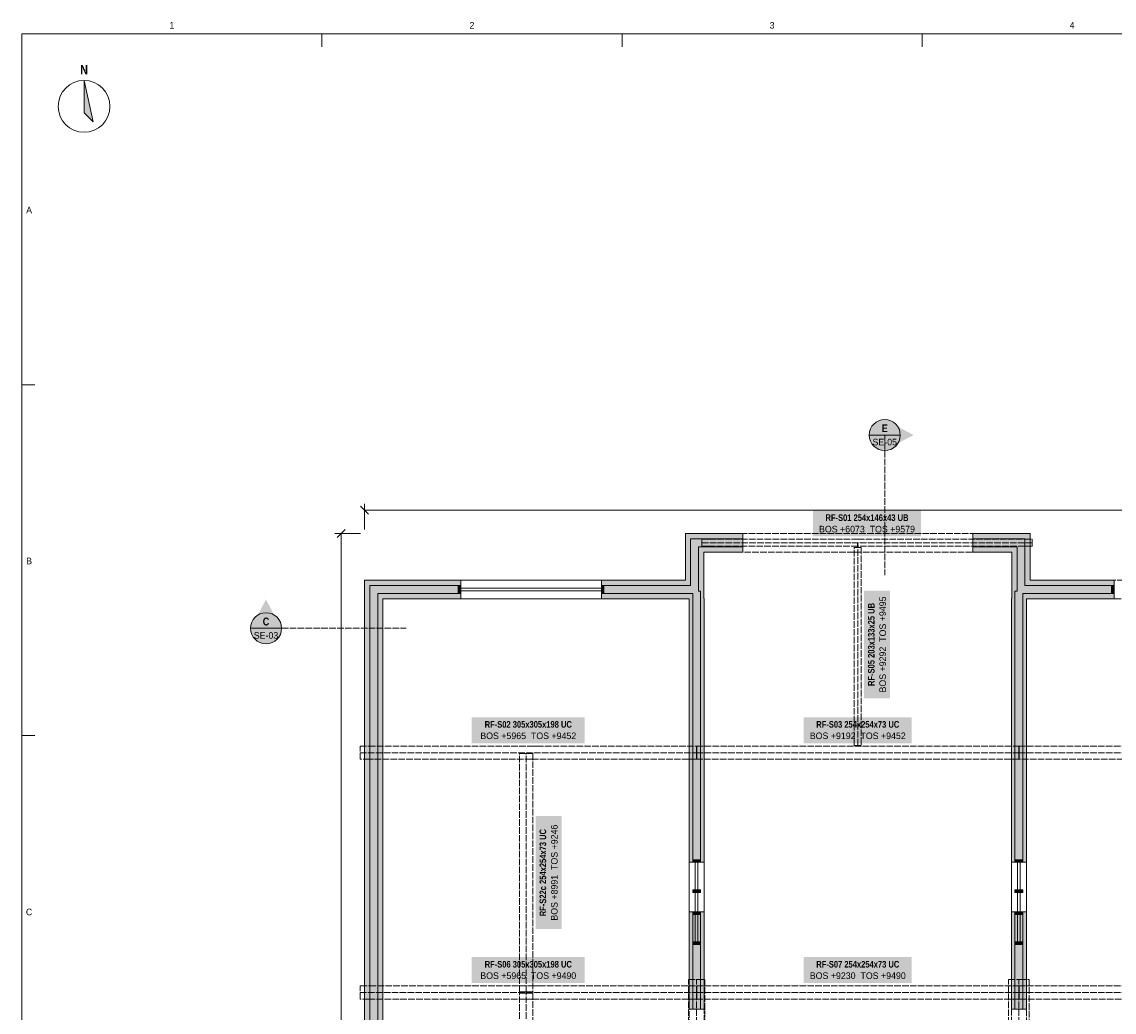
# Model space of a CAD drawing. Header units: millimetres. Extents: x 17 to 587, y 4 to 415.
# Tile 4 of 7: x 20 to 231, y 224 to 415. Entities that reach past the tile are written whole.
import ezdxf
from ezdxf.enums import TextEntityAlignment as Align

# ---------------------------------------------------------------- set-up
doc = ezdxf.new("R2010")
doc.units = ezdxf.units.MM
doc.linetypes.add('DASHED', pattern=[1.524, 1.27, -0.254])
for name, color, linetype in [('FILL-C_B2B2B5', 7, 'Continuous'), ('FILL-EPS', 7, 'Continuous'), ('FILL-INK', 7, 'Continuous'), ('FILL-RED', 7, 'Continuous'), ('FILL-TEAL_DK', 7, 'Continuous'), ('FILL-WHITE', 7, 'Continuous'), ('LINE-INK', 7, 'Continuous'), ('LINE-RED', 7, 'Continuous'), ('LINE-RED-DASH', 7, 'DASHED'), ('LINE-STEEL-DASH', 7, 'DASHED'), ('LINE-STEEL_GREY', 7, 'Continuous'), ('LINE-STEEL_GREY-DASH', 7, 'DASHED'), ('LINE-TEAL_DK', 7, 'Continuous'), ('TEXT-INK', 7, 'Continuous'), ('TEXT-RED', 7, 'Continuous'), ('TEXT-STEEL', 7, 'Continuous'), ('TEXT-STEEL_GREY', 7, 'Continuous')]:
    doc.layers.add(name, color=color, linetype=linetype)
doc.styles.add('OpenSansCondensed-Bold', font='OpenSansCondensed-Bold.ttf')

msp = doc.modelspace()

# ---------------------------------------------------------------- hatches: boundary and pattern name
at = {"layer": 'FILL-C_B2B2B5', "true_color": 0xb2b2b5}
h = msp.add_hatch(color=253, dxfattribs=at)
h.dxf.hatch_style = 1
h.paths.add_polyline_path([(159.05, 314.09), (150.51, 314.09), (150.51, 305.55), (150.9, 305.55), (150.9, 253.24), (149.38, 253.24), (149.38, 305.09), (131.77, 305.09), (131.77, 306.61), (148.98, 306.61), (148.98, 315.61), (159.05, 315.61)])
h = msp.add_hatch(color=253, dxfattribs=at)
h.dxf.hatch_style = 1
h.paths.add_polyline_path([(203.4, 315.61), (213.45, 315.61), (213.45, 306.61), (230.66, 306.61), (230.66, 305.09), (213.06, 305.09), (213.06, 253.24), (211.54, 253.24), (211.54, 305.55), (211.93, 305.55), (211.93, 314.09), (203.4, 314.09)])
h = msp.add_hatch(color=253, dxfattribs=at)
h.dxf.hatch_style = 1
h.paths.add_polyline_path([(168.79, 118.39), (159.11, 118.39), (159.11, 135.26), (136.95, 135.26), (136.95, 127.39), (132.45, 127.39), (132.45, 125.33), (133.47, 125.33), (133.47, 123.81), (132.45, 123.81), (132.45, 118.39), (101.73, 118.39), (101.73, 123.81), (100.72, 123.81), (100.72, 125.33), (101.73, 125.33), (101.73, 127.39), (97.23, 127.39), (97.23, 135.26), (87.11, 135.26), (87.11, 306.61), (104.66, 306.61), (104.66, 305.09), (88.63, 305.09), (88.63, 136.79), (98.76, 136.79), (98.76, 128.91), (103.26, 128.91), (103.26, 125.33), (104.28, 125.33), (104.28, 123.81), (103.26, 123.81), (103.26, 119.91), (130.93, 119.91), (130.93, 123.81), (129.91, 123.81), (129.91, 125.33), (130.93, 125.33), (130.93, 128.91), (135.43, 128.91), (135.43, 136.79), (160.63, 136.79), (160.63, 119.91), (168.79, 119.91)])
h = msp.add_hatch(color=253, dxfattribs=at)
h.dxf.hatch_style = 1
h.paths.add_polyline_path([(150.9, 243.68), (150.9, 224.9), (149.38, 224.9), (149.38, 243.68)])
h = msp.add_hatch(color=253, dxfattribs=at)
h.dxf.hatch_style = 1
h.paths.add_polyline_path([(213.06, 243.69), (213.06, 224.9), (211.54, 224.9), (211.54, 243.69)])
at = {"layer": 'FILL-EPS', "true_color": 0xccffff}
h = msp.add_hatch(color=7, dxfattribs=at)
h.dxf.hatch_style = 1
h.paths.add_polyline_path([(147.97, 316.63), (159.05, 316.63), (159.05, 315.61), (148.98, 315.61), (148.98, 306.61), (131.77, 306.61), (131.77, 307.63), (147.97, 307.63)])
h = msp.add_hatch(color=7, dxfattribs=at)
h.dxf.hatch_style = 1
h.paths.add_polyline_path([(203.4, 316.63), (214.47, 316.63), (214.47, 307.63), (230.66, 307.63), (230.66, 306.61), (213.45, 306.61), (213.45, 315.61), (203.4, 315.61)])
h = msp.add_hatch(color=7, dxfattribs=at)
h.dxf.hatch_style = 1
h.paths.add_polyline_path([(159.05, 313.07), (151.52, 313.07), (151.52, 304.12), (151.57, 304.12), (151.57, 300.86), (151.57, 288.7), (151.57, 253.24), (150.9, 253.24), (150.9, 305.55), (150.51, 305.55), (150.51, 314.09), (159.05, 314.09)])
h = msp.add_hatch(color=7, dxfattribs=at)
h.dxf.hatch_style = 1
h.paths.add_polyline_path([(203.4, 313.07), (203.4, 314.09), (211.93, 314.09), (211.93, 305.55), (211.54, 305.55), (211.54, 253.24), (210.87, 253.24), (210.87, 304.12), (210.91, 304.12), (210.91, 313.07)])
h = msp.add_hatch(color=7, dxfattribs=at)
h.dxf.hatch_style = 1
h.paths.add_polyline_path([(100.72, 126.37), (96.22, 126.37), (96.22, 134.25), (86.09, 134.25), (86.09, 307.63), (104.66, 307.63), (104.66, 306.61), (87.11, 306.61), (87.11, 135.26), (97.23, 135.26), (97.23, 127.39), (101.73, 127.39), (101.73, 125.33), (100.72, 125.33)])
h = msp.add_hatch(color=7, dxfattribs=at)
h.dxf.hatch_style = 1
h.paths.add_polyline_path([(104.66, 304.07), (89.65, 304.07), (89.65, 137.81), (99.77, 137.81), (99.77, 129.93), (104.28, 129.93), (104.28, 125.33), (103.26, 125.33), (103.26, 128.91), (98.76, 128.91), (98.76, 136.79), (88.63, 136.79), (88.63, 305.09), (104.66, 305.09)])
h = msp.add_hatch(color=7, dxfattribs=at)
h.dxf.hatch_style = 1
h.paths.add_polyline_path([(148.71, 253.24), (148.71, 256.47), (148.71, 300.86), (148.71, 304.07), (131.77, 304.07), (131.77, 305.09), (149.38, 305.09), (149.38, 253.24)])
h = msp.add_hatch(color=7, dxfattribs=at)
h.dxf.hatch_style = 1
h.paths.add_polyline_path([(230.66, 304.07), (213.73, 304.07), (213.73, 253.24), (213.06, 253.24), (213.06, 305.09), (230.66, 305.09)])
h = msp.add_hatch(color=7, dxfattribs=at)
h.dxf.hatch_style = 1
h.paths.add_polyline_path([(148.71, 227.99), (148.71, 242.31), (148.71, 243.68), (149.38, 243.68), (149.38, 224.9), (149.08, 224.9), (148.71, 224.9), (148.71, 226.66)])
h = msp.add_hatch(color=7, dxfattribs=at)
h.dxf.hatch_style = 1
h.paths.add_polyline_path([(151.57, 243.68), (151.57, 242.31), (151.57, 241.29), (151.57, 224.9), (150.06, 224.9), (150.9, 224.9), (150.9, 243.68)])
h = msp.add_hatch(color=7, dxfattribs=at)
h.dxf.hatch_style = 1
h.paths.add_polyline_path([(210.87, 243.69), (211.54, 243.69), (211.54, 224.9), (210.87, 224.9)])
h = msp.add_hatch(color=7, dxfattribs=at)
h.dxf.hatch_style = 1
h.paths.add_polyline_path([(213.73, 243.69), (213.73, 224.9), (213.06, 224.9), (213.06, 243.69)])
at = {"layer": 'FILL-INK', "true_color": 0x14141a}
h = msp.add_hatch(color=250, dxfattribs=at)
h.dxf.hatch_style = 1
h.paths.add_polyline_path([(32, 404), (33.75, 396), (32, 397.75)])
at = {"layer": 'FILL-RED', "true_color": 0xb81a1f}
h = msp.add_hatch(color=242, dxfattribs=at)
h.dxf.hatch_style = 1
h.paths.add_polyline_path([(192.02, 335.63), (186.42, 338.48), (186.42, 332.78)])
h = msp.add_hatch(color=242, dxfattribs=at)
h.dxf.hatch_style = 1
h.paths.add_polyline_path([(67.09, 303.96), (64.24, 298.36), (69.94, 298.36)])
at = {"layer": 'FILL-TEAL_DK', "true_color": 0x006b5c}
h = msp.add_hatch(color=126, dxfattribs=at)
h.dxf.hatch_style = 1
h.paths.add_polyline_path([(104.67, 306.61), (104.67, 305.09), (104.17, 305.09), (104.17, 306.61)])
h = msp.add_hatch(color=126, dxfattribs=at)
h.dxf.hatch_style = 1
h.paths.add_polyline_path([(131.77, 306.61), (132.27, 306.61), (132.27, 305.09), (131.77, 305.09), (131.77, 306.61)])
h = msp.add_hatch(color=126, dxfattribs=at)
h.dxf.hatch_style = 1
h.paths.add_polyline_path([(230.67, 306.61), (230.67, 305.09), (230.17, 305.09), (230.17, 306.61)])
h = msp.add_hatch(color=126, dxfattribs=at)
h.dxf.hatch_style = 1
h.paths.add_polyline_path([(149.38, 253.74), (150.9, 253.74), (150.9, 253.24), (149.38, 253.24)])
h = msp.add_hatch(color=126, dxfattribs=at)
h.dxf.hatch_style = 1
h.paths.add_polyline_path([(211.54, 253.74), (213.06, 253.74), (213.06, 253.24), (211.54, 253.24)])
h = msp.add_hatch(color=126, dxfattribs=at)
h.dxf.hatch_style = 1
h.paths.add_polyline_path([(149.38, 247.95), (150.9, 247.95), (150.9, 247.45), (149.38, 247.45)])
h = msp.add_hatch(color=126, dxfattribs=at)
h.dxf.hatch_style = 1
h.paths.add_polyline_path([(211.54, 247.95), (213.06, 247.95), (213.06, 247.45), (211.54, 247.45)])
h = msp.add_hatch(color=126, dxfattribs=at)
h.dxf.hatch_style = 1
h.paths.add_polyline_path([(149.38, 243.69), (150.9, 243.69), (150.9, 243.19), (149.38, 243.19)])
h = msp.add_hatch(color=126, dxfattribs=at)
h.dxf.hatch_style = 1
h.paths.add_polyline_path([(211.54, 243.69), (213.06, 243.69), (213.06, 243.19), (211.54, 243.19)])
h = msp.add_hatch(color=126, dxfattribs=at)
h.dxf.hatch_style = 1
h.paths.add_polyline_path([(149.38, 237.9), (150.9, 237.9), (150.9, 237.4), (149.38, 237.4)])
h = msp.add_hatch(color=126, dxfattribs=at)
h.dxf.hatch_style = 1
h.paths.add_polyline_path([(211.54, 237.9), (213.06, 237.9), (213.06, 237.4), (211.54, 237.4)])
at = {"layer": 'FILL-WHITE', "true_color": 0xffffff}
h = msp.add_hatch(color=7, dxfattribs=at)
h.dxf.hatch_style = 1
h.paths.add_polyline_path([(189.42, 335.63), (189.32, 336.4), (189.02, 337.13), (188.54, 337.75), (187.92, 338.22), (187.2, 338.52), (186.42, 338.63), (185.64, 338.52), (184.92, 338.22), (184.3, 337.75), (183.82, 337.13), (183.52, 336.4), (183.42, 335.63), (183.52, 334.85), (183.82, 334.13), (184.3, 333.5), (184.92, 333.03), (185.64, 332.73), (186.42, 332.63), (187.2, 332.73), (187.92, 333.03), (188.54, 333.5), (189.02, 334.13), (189.32, 334.85)])
h = msp.add_hatch(color=7, dxfattribs=at)
h.dxf.hatch_style = 1
h.paths.add_polyline_path([(172.59, 316.07), (193.41, 316.07), (193.41, 321.08), (172.59, 321.08)])
h = msp.add_hatch(color=7, dxfattribs=at)
h.dxf.hatch_style = 1
h.paths.add_polyline_path([(187.45, 284.83), (187.45, 305.65), (182.44, 305.65), (182.44, 284.83)])
h = msp.add_hatch(color=7, dxfattribs=at)
h.dxf.hatch_style = 1
h.paths.add_polyline_path([(70.09, 298.36), (69.99, 299.14), (69.69, 299.86), (69.22, 300.48), (68.59, 300.96), (67.87, 301.26), (67.09, 301.36), (66.32, 301.26), (65.59, 300.96), (64.97, 300.48), (64.5, 299.86), (64.2, 299.14), (64.09, 298.36), (64.2, 297.58), (64.5, 296.86), (64.97, 296.24), (65.59, 295.76), (66.32, 295.46), (67.09, 295.36), (67.87, 295.46), (68.59, 295.76), (69.22, 296.24), (69.69, 296.86), (69.99, 297.58)])
h = msp.add_hatch(color=7, dxfattribs=at)
h.dxf.hatch_style = 1
h.paths.add_polyline_path([(106.78, 276.21), (128.57, 276.21), (128.57, 281.22), (106.78, 281.22)])
h = msp.add_hatch(color=7, dxfattribs=at)
h.dxf.hatch_style = 1
h.paths.add_polyline_path([(170.81, 276.21), (191.63, 276.21), (191.63, 281.22), (170.81, 281.22)])
h = msp.add_hatch(color=7, dxfattribs=at)
h.dxf.hatch_style = 1
h.paths.add_polyline_path([(124.11, 240.36), (124.11, 262.15), (119.1, 262.15), (119.1, 240.36)])
h = msp.add_hatch(color=7, dxfattribs=at)
h.dxf.hatch_style = 1
h.paths.add_polyline_path([(106.78, 229.96), (128.57, 229.96), (128.57, 234.97), (106.78, 234.97)])
h = msp.add_hatch(color=7, dxfattribs=at)
h.dxf.hatch_style = 1
h.paths.add_polyline_path([(170.81, 229.96), (191.63, 229.96), (191.63, 234.97), (170.81, 234.97)])

# ---------------------------------------------------------------- linework, layer by layer
at = {"layer": 'LINE-INK', "lineweight": 5}
for p, q in [((77.88, 413), (77.88, 410.5)), ((135.75, 413), (135.75, 410.5)), ((193.62, 413), (193.62, 410.5)), ((20, 345.33), (22.5, 345.33)), ((86.09, 317.43), (86.09, 322.33)), ((86.87, 320.35), (85.32, 321.9)), ((413.91, 321.13), (86.09, 321.13)), ((85.29, 316.63), (80.39, 316.63)), ((82.37, 317.4), (80.82, 315.85)), ((81.59, 316.63), (81.59, 117.37)), ((131.77, 307.63), (104.67, 307.63)), ((131.77, 306.1), (104.67, 306.1)), ((131.77, 305.6), (104.67, 305.6)), ((131.77, 304.07), (104.67, 304.07)), ((20, 277.67), (22.5, 277.67)), ((148.71, 253.24), (148.71, 243.69)), ((149.89, 253.24), (149.89, 243.69)), ((150.39, 253.24), (150.39, 243.69)), ((151.57, 253.24), (151.57, 243.69)), ((210.87, 243.69), (210.87, 253.24)), ((212.05, 243.69), (212.05, 253.24)), ((212.55, 243.69), (212.55, 253.24)), ((213.73, 243.69), (213.73, 253.24)), ((148.71, 247.45), (148.71, 237.9)), ((149.89, 247.45), (149.89, 237.9)), ((150.39, 247.45), (150.39, 237.9)), ((151.57, 247.45), (151.57, 237.9)), ((210.87, 237.9), (210.87, 247.45)), ((212.05, 237.9), (212.05, 247.45)), ((212.55, 237.9), (212.55, 247.45)), ((213.73, 237.9), (213.73, 247.45))]:
    msp.add_line(p, q, dxfattribs=at)
for points in [[(20, 7), (587, 7), (587, 413), (20, 413)], [(32, 404), (33.75, 396), (32, 397.75)], [(147.97, 307.63), (147.97, 316.63), (159.05, 316.63), (159.05, 313.07), (151.52, 313.07), (151.52, 304.12), (151.57, 304.12), (151.57, 300.86), (151.57, 288.7), (151.57, 253.24), (148.71, 253.24), (148.71, 256.47), (148.71, 300.86), (148.71, 304.07), (131.77, 304.07), (131.77, 307.63)], [(210.91, 313.07), (203.4, 313.07), (203.4, 316.63), (214.47, 316.63), (214.47, 307.63), (230.66, 307.63), (230.66, 304.07), (213.73, 304.07), (213.73, 253.24), (210.87, 253.24), (210.87, 304.12), (210.91, 304.12)], [(148.71, 226.66), (148.71, 227.99), (148.71, 242.31), (148.71, 243.68), (151.57, 243.68), (151.57, 242.31), (151.57, 241.29), (151.57, 224.9), (149.08, 224.9), (148.71, 224.9)], [(210.87, 224.9), (210.87, 243.69), (213.73, 243.69), (213.73, 224.9)]]:
    msp.add_lwpolyline(points, close=True, dxfattribs=at)
msp.add_lwpolyline([(86.09, 134.25), (86.09, 307.63), (104.66, 307.63), (104.66, 304.07), (89.65, 304.07), (89.65, 137.81)], dxfattribs=at)
msp.add_circle((32, 399), 5, dxfattribs=at)
at = {"layer": 'LINE-RED', "lineweight": 5}
for p, q in [((183.42, 335.63), (189.42, 335.63)), ((64.09, 298.36), (70.09, 298.36))]:
    msp.add_line(p, q, dxfattribs=at)
for centre in [(186.42, 335.63), (67.09, 298.36)]:
    msp.add_circle(centre, 3, dxfattribs=at)
at = {"layer": 'LINE-RED-DASH', "lineweight": 5}
for p, q in [((186.42, 335.63), (186.42, 308.63)), ((67.09, 298.36), (94.09, 298.36))]:
    msp.add_line(p, q, dxfattribs=at)
at = {"layer": 'LINE-STEEL-DASH', "lineweight": 5}
for p, q in [((151.15, 314.85), (214.85, 314.85)), ((181.22, 275.76), (181.22, 314.72)), ((85.23, 274.38), (150.11, 274.38)), ((117.28, 228.28), (117.28, 274.23)), ((150.16, 274.38), (212.27, 274.38)), ((212.32, 274.38), (277.21, 274.38)), ((150.14, 135.22), (150.14, 230.67)), ((212.3, 135.22), (212.3, 230.67)), ((85.23, 228.13), (150.11, 228.13)), ((117.28, 188.02), (117.28, 227.98)), ((150.16, 228.13), (212.27, 228.13)), ((212.32, 228.13), (277.21, 228.13))]:
    msp.add_line(p, q, dxfattribs=at)
for points in [[(151.15, 315.52), (151.21, 315.52), (151.21, 315.52), (152.59, 315.52), (152.59, 315.54), (152.59, 315.54), (152.59, 315.54), (152.59, 315.52), (181.22, 315.52), (181.22, 315.52), (213.41, 315.52), (213.41, 315.52), (214.79, 315.52), (214.85, 315.52), (214.85, 314.18), (214.85, 314.18), (214.85, 314.18), (214.85, 314.16), (214.85, 314.16), (214.85, 314.16), (214.85, 314.18), (214.79, 314.18), (214.79, 314.18), (213.47, 314.18), (213.47, 314.18), (213.41, 314.18), (213.41, 314.18), (181.22, 314.18), (181.22, 314.18), (152.59, 314.18), (152.59, 314.18), (152.53, 314.18), (152.53, 314.18), (152.53, 314.18), (151.15, 314.18), (151.15, 315.52)], [(180.55, 277.14), (180.55, 313.93), (180.55, 313.93), (181.19, 313.93), (181.19, 314.72), (181.25, 314.72), (181.25, 313.93), (181.89, 313.93), (181.89, 277.14), (181.89, 277.14), (181.89, 275.76), (181.89, 275.76), (181.89, 275.76), (181.89, 275.76), (181.89, 275.76), (181.25, 275.76), (181.19, 275.76), (180.55, 275.76)], [(85.23, 275.66), (86.95, 275.66), (118.27, 275.66), (118.34, 275.66), (119.34, 275.66), (150.11, 275.66), (150.11, 274.43), (150.11, 274.33), (150.11, 273.1), (119.34, 273.1), (119.27, 273.1), (118.34, 273.1), (118.27, 273.1), (87.07, 273.1), (85.36, 273.1), (85.23, 273.1)], [(116.01, 228.28), (116.01, 274.23), (117.24, 274.23), (117.32, 274.23), (118.55, 274.23), (118.55, 228.28), (118.55, 228.28), (117.32, 228.28), (117.24, 228.28)], [(118.27, 275.66), (118.27, 275.68), (118.27, 275.68), (118.27, 275.68), (118.27, 275.68)], [(119.34, 275.66), (119.35, 275.68), (119.35, 275.68), (119.35, 275.68), (119.35, 275.68)], [(150.16, 275.66), (212.27, 275.66), (212.27, 274.43), (212.27, 274.43), (212.27, 274.33), (212.27, 274.33), (212.27, 273.1), (150.16, 273.1), (150.16, 274.33), (150.16, 274.33), (150.16, 274.43), (150.16, 274.43)], [(212.32, 275.66), (243.1, 275.66), (243.17, 275.66), (244.18, 275.66), (275.37, 275.66), (277.09, 275.66), (277.21, 275.66), (277.21, 273.1), (275.49, 273.1), (244.18, 273.1), (244.11, 273.1), (243.17, 273.1), (243.1, 273.1), (212.32, 273.1), (212.32, 274.33), (212.32, 274.43)], [(87.07, 273.1), (87.08, 273.08), (87.08, 273.08), (87.08, 273.08), (87.08, 273.08)], [(148.58, 230.67), (150.06, 230.67), (150.22, 230.67), (151.7, 230.67), (151.7, 135.22), (150.22, 135.22), (150.06, 135.22), (148.58, 135.22)], [(210.3, 230.67), (212.19, 230.67), (212.41, 230.67), (214.29, 230.67), (214.29, 135.22), (212.41, 135.22), (212.19, 135.22), (210.3, 135.22)], [(85.23, 229.43), (85.23, 229.41), (85.36, 229.41), (85.36, 229.41), (86.95, 229.41), (86.95, 229.41), (87.07, 229.41), (87.08, 229.43), (87.08, 229.43), (87.08, 229.43), (87.07, 229.41), (118.65, 229.41), (118.65, 229.41), (118.72, 229.41), (118.72, 229.41), (119.72, 229.41), (150.11, 229.41), (150.11, 229.41), (150.11, 229.41), (150.11, 229.41), (150.11, 228.18), (150.11, 228.08), (150.11, 228.08), (150.11, 228.08), (150.11, 226.85), (119.72, 226.85), (119.72, 226.85), (119.72, 226.85), (119.65, 226.85), (119.65, 226.85), (119.65, 226.85), (118.72, 226.85), (118.65, 226.85), (118.65, 226.85), (118.65, 226.85), (118.65, 226.85), (87.07, 226.85), (87.07, 226.85), (86.95, 226.85), (86.95, 226.85), (85.23, 226.85), (85.23, 229.41), (85.23, 229.41), (85.23, 229.41)], [(116.01, 188.02), (116.01, 188.02), (116.01, 227.98), (116.01, 227.98), (117.24, 227.98), (117.24, 227.98), (117.32, 227.98), (117.32, 227.98), (118.55, 227.98), (118.55, 227.98), (118.55, 188.02), (117.32, 188.02), (117.32, 188.02), (117.24, 188.02), (117.24, 188.02)], [(118.65, 229.41), (118.65, 229.43), (118.65, 229.43), (118.65, 229.43)], [(119.72, 229.41), (119.72, 229.41), (119.72, 229.41), (119.73, 229.43), (119.73, 229.43), (119.73, 229.43)], [(150.16, 229.41), (212.27, 229.41), (212.27, 228.18), (212.27, 228.18), (212.27, 228.08), (212.27, 228.08), (212.27, 226.85), (150.16, 226.85), (150.16, 228.08), (150.16, 228.08), (150.16, 228.18), (150.16, 228.18)], [(212.32, 229.41), (242.72, 229.41), (242.79, 229.41), (243.8, 229.41), (275.37, 229.41), (275.49, 229.41), (277.09, 229.41), (277.21, 229.41), (277.21, 226.85), (277.09, 226.85), (275.37, 226.85), (243.8, 226.85), (243.73, 226.85), (242.79, 226.85), (242.72, 226.85), (212.32, 226.85), (212.32, 228.08), (212.32, 228.18)]]:
    msp.add_lwpolyline(points, close=True, dxfattribs=at)
at = {"layer": 'LINE-STEEL_GREY', "lineweight": 5}
for points in [[(159.05, 314.09), (150.51, 314.09), (150.51, 305.55), (150.9, 305.55), (150.9, 253.24), (149.38, 253.24), (149.38, 305.09), (131.77, 305.09), (131.77, 306.61), (148.98, 306.61), (148.98, 315.61), (159.05, 315.61)], [(203.4, 315.61), (213.45, 315.61), (213.45, 306.61), (230.66, 306.61), (230.66, 305.09), (213.06, 305.09), (213.06, 253.24), (211.54, 253.24), (211.54, 305.55), (211.93, 305.55), (211.93, 314.09), (203.4, 314.09)], [(150.9, 243.68), (150.9, 224.9), (149.38, 224.9), (149.38, 243.68)], [(213.06, 243.69), (213.06, 224.9), (211.54, 224.9), (211.54, 243.69)]]:
    msp.add_lwpolyline(points, close=True, dxfattribs=at)
msp.add_lwpolyline([(87.11, 135.26), (87.11, 306.61), (104.66, 306.61), (104.66, 305.09), (88.63, 305.09), (88.63, 136.79)], dxfattribs=at)
at = {"layer": 'LINE-STEEL_GREY-DASH', "lineweight": 5}
for points in [[(86.09, 134.25), (86.09, 307.63), (147.97, 307.63), (147.97, 316.63), (214.47, 316.63), (214.47, 307.63), (274.14, 307.63), (274.14, 331.63), (277.7, 331.63), (277.7, 304.07), (276, 304.07), (276, 278.6), (273.14, 278.6), (273.14, 304.07), (213.73, 304.07), (213.73, 153.6)], [(210.87, 153.6), (210.87, 304.12), (210.91, 304.12), (210.91, 313.07), (151.52, 313.07), (151.52, 304.12), (151.57, 304.12), (151.57, 300.93), (151.57, 291.84), (151.57, 267.77), (151.57, 259.35), (151.57, 256.09), (151.57, 252.58), (151.57, 235.97), (151.57, 235.97), (151.57, 235.97), (151.57, 217.77)], [(148.71, 214.11), (148.71, 236.3), (148.71, 238.65), (148.71, 238.65), (148.71, 245.41), (148.71, 253.11), (148.71, 253.11), (148.71, 303.07), (148.71, 304.07), (89.65, 304.07), (89.65, 137.81)]]:
    msp.add_lwpolyline(points, dxfattribs=at)
at = {"layer": 'LINE-TEAL_DK', "lineweight": 5}
for points in [[(104.67, 306.61), (104.67, 305.09), (104.17, 305.09), (104.17, 306.61)], [(131.77, 306.61), (132.27, 306.61), (132.27, 306.61), (132.27, 306.61), (132.27, 305.09), (132.27, 305.09), (132.27, 305.09), (131.77, 305.09), (131.77, 305.09), (131.77, 305.09), (131.77, 306.61), (131.77, 306.61)], [(230.67, 306.61), (230.67, 305.09), (230.17, 305.09), (230.17, 306.61)], [(149.38, 253.74), (150.9, 253.74), (150.9, 253.24), (149.38, 253.24)], [(211.54, 253.74), (213.06, 253.74), (213.06, 253.24), (211.54, 253.24)], [(149.38, 247.95), (150.9, 247.95), (150.9, 247.45), (149.38, 247.45)], [(211.54, 247.95), (213.06, 247.95), (213.06, 247.45), (211.54, 247.45)], [(149.38, 243.69), (150.9, 243.69), (150.9, 243.19), (149.38, 243.19)], [(211.54, 243.69), (213.06, 243.69), (213.06, 243.19), (211.54, 243.19)], [(149.38, 237.9), (150.9, 237.9), (150.9, 237.4), (149.38, 237.4)], [(211.54, 237.9), (213.06, 237.9), (213.06, 237.4), (211.54, 237.4)]]:
    msp.add_lwpolyline(points, close=True, dxfattribs=at)

# ---------------------------------------------------------------- texts
at = {"layer": 'TEXT-INK', "style": 'OpenSansCondensed-Bold'}
msp.add_text('N', height=1.78, dxfattribs=at).set_placement((32, 405.2), align=Align.CENTER)
at = {"layer": 'TEXT-RED', "style": 'OpenSansCondensed-Bold'}
for s, p in [('E', (186.42, 336.18)), ('C', (67.09, 298.91))]:
    msp.add_text(s, height=1.52, dxfattribs=at).set_placement(p, align=Align.CENTER)
at = {"layer": 'TEXT-RED'}
for s, p in [('SE-05', (186.42, 333.63)), ('SE-03', (67.09, 296.36))]:
    msp.add_text(s, height=1.27, dxfattribs=at).set_placement(p, align=Align.CENTER)
at = {"layer": 'TEXT-STEEL', "style": 'OpenSansCondensed-Bold'}
for s, p in [('RF-S01 254x146x43 UB', (183, 319.06)), ('RF-S02 305x305x198 UC', (117.67, 279.2)), ('RF-S03 254x254x73 UC', (181.22, 279.2)), ('RF-S06 305x305x198 UC', (117.67, 232.95)), ('RF-S07 254x254x73 UC', (181.22, 232.95))]:
    msp.add_text(s, height=1.27, dxfattribs=at).set_placement(p, align=Align.CENTER)
at = {"layer": 'TEXT-STEEL'}
for s, p in [('BOS +6073  TOS +9579', (183, 316.85)), ('BOS +5965  TOS +9452', (117.67, 277)), ('BOS +9192  TOS +9452', (181.22, 277)), ('BOS +5965  TOS +9490', (117.67, 230.75)), ('BOS +9230  TOS +9490', (181.22, 230.75))]:
    msp.add_text(s, height=1.27, dxfattribs=at).set_placement(p, align=Align.CENTER)
at = {"layer": 'TEXT-STEEL', "style": 'OpenSansCondensed-Bold'}
for s, p in [('RF-S05 203x133x25 UB', (184.46, 295.24)), ('RF-S22c 254x254x73 UC', (121.12, 251.25))]:
    msp.add_text(s, height=1.27, rotation=90, dxfattribs=at).set_placement(p, align=Align.CENTER)
at = {"layer": 'TEXT-STEEL'}
for s, p in [('BOS +9292  TOS +9495', (186.66, 295.24)), ('BOS +8991  TOS +9246', (123.33, 251.25))]:
    msp.add_text(s, height=1.27, rotation=90, dxfattribs=at).set_placement(p, align=Align.CENTER)
at = {"layer": 'TEXT-STEEL_GREY'}
for s, p in [('1', (48.94, 414)), ('2', (106.81, 414)), ('3', (164.69, 414)), ('4', (222.56, 414)), ('A', (21.4, 378.37)), ('B', (21.4, 310.7)), ('C', (21.4, 243.03))]:
    msp.add_text(s, height=1.27, dxfattribs=at).set_placement(p, align=Align.CENTER)

doc.saveas('drawing.dxf')
